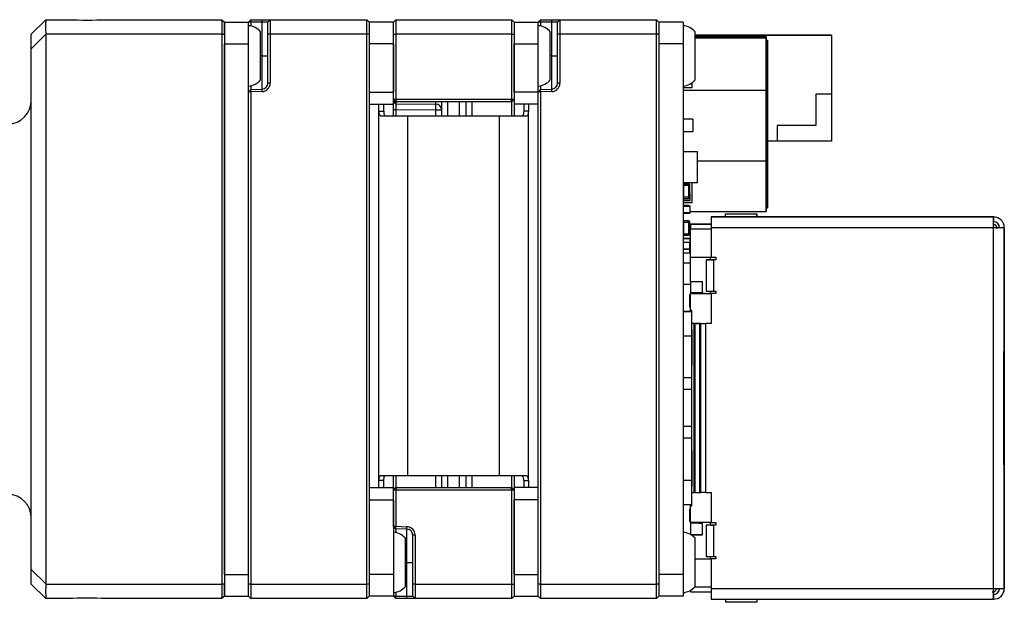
# Model space of a CAD drawing. Extents: x 5 to 274, y 5 to 212.
# Tile 4 of 11: x 122 to 162, y 94 to 119. Entities that reach past the tile are written whole.
import ezdxf

# ---------------------------------------------------------------- set-up
doc = ezdxf.new("R2010")
doc.units = 0
doc.layers.get('0').update_dxf_attribs({"linetype": 'CONTINUOUS'})

msp = doc.modelspace()

# ---------------------------------------------------------------- linework, layer by layer
at = {"color": 7, "linetype": 'CONTINUOUS'}
for p, q in [((121.99, 117.933), (122.59, 118.533)), ((122.59, 118.533), (123.515, 118.533)), ((125.091, 118.533), (129.889, 118.533)), ((129.889, 118.533), (129.99, 118.432)), ((129.99, 117.933), (129.99, 118.433)), ((129.99, 118.433), (130.99, 118.433)), ((129.99, 118.432), (129.99, 117.933)), ((130.99, 118.433), (131.09, 118.533)), ((131.09, 118.433), (130.99, 118.433)), ((130.99, 117.533), (130.99, 118.433)), ((131.09, 118.433), (131.09, 118.533)), ((131.09, 118.533), (131.553, 118.533)), ((131.09, 118.433), (131.09, 118.268)), ((131.549, 118.433), (131.09, 118.433)), ((131.79, 118.433), (131.549, 118.433)), ((131.553, 118.533), (131.89, 118.533)), ((131.89, 118.533), (131.79, 118.433)), ((131.79, 117.933), (131.79, 118.433)), ((131.89, 118.533), (131.89, 117.933)), ((131.89, 118.533), (135.89, 118.533)), ((135.89, 117.933), (135.89, 118.533)), ((135.89, 118.533), (135.99, 118.433)), ((136.99, 118.433), (135.99, 118.433)), ((135.99, 118.433), (135.99, 117.933)), ((136.99, 118.433), (137.09, 118.533)), ((136.99, 117.933), (136.99, 118.433)), ((137.09, 118.533), (137.09, 117.933)), ((137.09, 118.533), (141.89, 118.533)), ((141.89, 117.933), (141.89, 118.533)), ((141.89, 118.533), (141.99, 118.433)), ((141.99, 118.433), (142.99, 118.433)), ((141.99, 118.433), (141.99, 117.933)), ((142.99, 118.433), (143.09, 118.533)), ((142.99, 117.533), (142.99, 118.433)), ((143.09, 118.433), (142.99, 118.433)), ((143.09, 118.433), (143.09, 118.533)), ((143.09, 118.533), (143.553, 118.533)), ((143.09, 118.433), (143.09, 118.268)), ((143.549, 118.433), (143.09, 118.433)), ((143.79, 118.433), (143.549, 118.433)), ((143.553, 118.533), (143.89, 118.533)), ((143.89, 118.533), (143.79, 118.433)), ((143.79, 117.933), (143.79, 118.433)), ((143.89, 118.533), (143.89, 117.933)), ((143.89, 118.533), (147.89, 118.533)), ((147.89, 117.933), (147.89, 118.533)), ((147.89, 118.533), (147.99, 118.433)), ((148.99, 118.433), (147.99, 118.433)), ((147.99, 118.433), (147.99, 117.933)), ((148.99, 118.433), (148.99, 117.533)), ((121.99, 117.327), (121.99, 117.933)), ((122.59, 117.933), (122.59, 117.927)), ((122.59, 117.927), (122.59, 95.14)), ((129.89, 95.133), (129.89, 117.933)), ((129.99, 117.933), (129.99, 95.133)), ((131.49, 116.033), (131.49, 118.033)), ((131.79, 115.903), (131.79, 117.933)), ((131.89, 117.933), (131.89, 115.903)), ((135.89, 95.133), (135.89, 117.933)), ((135.99, 117.933), (135.99, 95.133)), ((136.99, 115.233), (136.99, 117.933)), ((137.09, 117.933), (137.09, 115.233)), ((141.89, 115.233), (141.89, 117.933)), ((141.99, 117.933), (141.99, 115.233)), ((143.49, 116.033), (143.49, 118.033)), ((143.79, 115.903), (143.79, 117.933)), ((143.89, 117.933), (143.89, 115.903)), ((147.89, 95.133), (147.89, 117.933)), ((147.99, 117.933), (147.99, 95.133)), ((149.49, 116.033), (149.49, 118.033)), ((149.49, 117.893), (151.04, 117.893)), ((151.04, 117.893), (149.49, 117.893)), ((151.04, 117.829), (151.04, 117.893)), ((151.04, 117.893), (155.14, 117.893)), ((151.04, 117.893), (151.04, 117.893)), ((155.14, 117.893), (151.04, 117.893)), ((151.04, 117.893), (151.04, 117.893)), ((155.14, 117.893), (155.14, 115.443)), ((155.14, 117.893), (155.14, 117.893)), ((129.99, 95.533), (129.99, 117.533)), ((130.99, 95.533), (130.99, 117.533)), ((135.99, 117.533), (135.99, 115.533)), ((136.99, 117.533), (136.99, 115.533)), ((141.99, 115.533), (141.99, 117.533)), ((142.99, 115.533), (142.99, 117.533)), ((147.99, 117.533), (147.99, 95.533)), ((148.99, 117.533), (148.99, 95.533)), ((151.04, 117.883), (149.49, 117.883)), ((149.49, 117.829), (152.44, 117.829)), ((149.49, 117.777), (152.44, 117.777)), ((152.44, 115.724), (152.44, 117.829)), ((152.44, 117.829), (152.44, 117.777)), ((152.44, 117.777), (152.44, 115.598)), ((152.44, 117.628), (152.44, 117.678)), ((152.44, 117.678), (152.49, 117.678)), ((152.44, 115.517), (152.44, 117.628)), ((152.49, 117.628), (152.44, 117.628)), ((152.49, 117.678), (152.49, 117.628)), ((152.49, 115.683), (152.49, 117.678)), ((152.49, 117.628), (152.49, 115.517)), ((121.99, 95.74), (121.99, 117.327)), ((152.49, 116.351), (152.49, 116.486)), ((152.49, 114.946), (152.49, 116.45)), ((152.49, 116.351), (152.49, 115.732)), ((149.37, 115.707), (149.37, 115.924)), ((152.49, 115.72), (152.49, 116.184)), ((152.49, 116.174), (152.49, 115.168)), ((131.09, 115.637), (130.99, 115.53)), ((131.09, 115.537), (130.99, 115.53)), ((130.99, 95.133), (130.99, 115.53)), ((131.09, 115.798), (131.09, 115.637)), ((131.09, 115.637), (131.549, 115.653)), ((131.09, 115.537), (131.09, 115.637)), ((131.553, 115.553), (131.09, 115.537)), ((131.09, 115.537), (131.09, 95.133)), ((135.99, 115.533), (136.99, 115.533)), ((142.99, 115.533), (141.99, 115.533)), ((143.09, 115.637), (142.99, 115.53)), ((143.09, 115.537), (142.99, 115.53)), ((142.99, 115.533), (142.99, 115.53)), ((142.99, 95.133), (142.99, 115.53)), ((143.09, 115.798), (143.09, 115.637)), ((143.09, 115.637), (143.549, 115.653)), ((143.09, 115.537), (143.09, 115.637)), ((143.553, 115.553), (143.09, 115.537)), ((143.09, 115.537), (143.09, 95.133)), ((149.37, 115.707), (148.99, 115.707)), ((152.44, 115.598), (148.99, 115.598)), ((152.44, 112.813), (152.44, 115.724)), ((152.44, 115.598), (152.44, 112.687)), ((152.44, 112.728), (152.44, 115.517)), ((152.44, 115.517), (152.49, 115.517)), ((152.49, 115.732), (152.49, 115.72)), ((152.49, 112.894), (152.49, 115.683)), ((152.49, 115.681), (152.49, 115.373)), ((152.49, 114.742), (152.49, 115.681)), ((152.49, 115.517), (152.49, 112.728)), ((155.14, 115.443), (154.49, 115.443)), ((154.49, 115.443), (154.49, 114.143)), ((155.14, 115.443), (155.14, 113.493)), ((136.39, 115.033), (136.59, 115.033)), ((136.39, 114.737), (136.39, 115.033)), ((136.59, 114.737), (136.59, 115.033)), ((136.99, 115.033), (136.99, 115.233)), ((137.09, 115.133), (136.99, 115.233)), ((136.99, 115.233), (137.09, 115.233)), ((137.091, 115.05), (136.99, 115.151)), ((136.99, 115.053), (136.99, 115.151)), ((136.99, 114.533), (136.99, 115.033)), ((137.132, 115.133), (137.09, 115.233)), ((137.09, 115.233), (141.89, 115.233)), ((137.132, 115.133), (137.09, 115.133)), ((137.091, 115.133), (137.091, 115.05)), ((137.091, 115.05), (138.743, 115.035)), ((141.849, 115.133), (137.132, 115.133)), ((138.99, 114.533), (138.99, 115.133)), ((139.99, 115.133), (139.99, 114.533)), ((141.849, 115.133), (141.89, 115.233)), ((141.89, 115.133), (141.849, 115.133)), ((141.89, 115.233), (141.99, 115.233)), ((141.89, 115.133), (141.99, 115.233)), ((141.89, 114.533), (141.89, 115.133)), ((141.99, 115.233), (141.99, 115.033)), ((141.99, 115.033), (141.99, 114.533)), ((142.59, 115.033), (142.39, 115.033)), ((142.39, 115.033), (142.39, 114.737)), ((142.59, 115.033), (142.59, 114.737)), ((152.49, 115.373), (152.49, 114.529)), ((152.49, 115.168), (152.49, 114.589)), ((136.39, 99.429), (136.39, 114.737)), ((136.39, 114.737), (136.59, 114.737)), ((137.091, 114.8), (137.091, 114.533)), ((142.59, 114.737), (142.39, 114.737)), ((142.59, 99.429), (142.59, 114.737)), ((152.49, 114.277), (152.49, 114.946)), ((152.49, 114.43), (152.49, 114.816)), ((152.49, 114.589), (152.49, 114.742)), ((137.59, 114.533), (136.47, 114.533)), ((141.39, 114.533), (137.59, 114.533)), ((142.511, 114.533), (141.39, 114.533)), ((149.39, 114.415), (148.99, 114.415)), ((149.39, 114.415), (149.39, 113.891)), ((152.49, 114.529), (152.49, 114.277)), ((152.49, 114.242), (152.49, 113.614)), ((148.99, 113.891), (149.39, 113.891)), ((152.49, 113.637), (152.49, 114.164)), ((154.49, 114.143), (152.89, 114.143)), ((152.89, 114.143), (152.89, 113.493)), ((152.49, 113.58), (152.49, 112.952)), ((152.49, 112.976), (152.49, 113.502)), ((152.89, 113.493), (152.49, 113.493)), ((152.49, 112.813), (152.49, 113.469)), ((152.49, 113.452), (152.49, 112.893)), ((155.14, 113.493), (152.89, 113.493)), ((148.99, 113.073), (149.59, 113.073)), ((149.59, 111.773), (149.59, 113.073)), ((149.59, 112.687), (152.44, 112.687)), ((152.44, 110.634), (152.44, 112.813)), ((152.44, 110.733), (152.44, 112.728)), ((152.44, 112.728), (152.49, 112.728)), ((152.44, 112.687), (152.44, 110.582)), ((152.49, 112.918), (152.49, 112.29)), ((152.49, 110.783), (152.49, 112.894)), ((152.49, 112.893), (152.49, 112.806)), ((152.49, 112.314), (152.49, 112.841)), ((152.49, 112.813), (152.49, 112.766)), ((152.49, 112.152), (152.49, 112.808)), ((152.49, 112.79), (152.49, 112.231)), ((152.49, 112.728), (152.49, 110.733)), ((152.49, 112.231), (152.49, 112.144)), ((149.59, 111.773), (148.99, 111.773)), ((149.37, 110.956), (149.37, 111.773)), ((152.49, 112.152), (152.49, 112.104)), ((152.49, 111.49), (152.49, 112.146)), ((152.49, 112.129), (152.49, 111.57)), ((149.22, 111.723), (149.02, 111.723)), ((149.02, 111.723), (149.22, 111.723)), ((149.269, 111.685), (149.269, 111.685)), ((149.27, 111.173), (149.27, 111.673)), ((152.49, 111.57), (152.49, 111.482)), ((152.49, 111.49), (152.49, 111.442)), ((148.99, 111.033), (149.27, 111.033)), ((148.99, 110.956), (149.37, 110.956)), ((149.02, 111.123), (149.22, 111.123)), ((149.27, 111.323), (149.28, 111.323)), ((149.27, 111.043), (149.28, 111.043)), ((149.27, 111.033), (149.27, 111.043)), ((149.28, 111.043), (149.28, 111.323)), ((148.99, 110.813), (149.27, 110.813)), ((149.02, 110.823), (149.22, 110.823)), ((149.27, 110.803), (149.27, 110.813)), ((149.27, 110.803), (149.28, 110.803)), ((149.28, 110.523), (149.28, 110.803)), ((149.28, 110.582), (152.44, 110.582)), ((152.44, 110.733), (152.49, 110.733)), ((152.44, 110.582), (152.44, 110.634)), ((152.49, 110.733), (152.49, 110.783)), ((148.99, 110.513), (149.27, 110.513)), ((149.22, 110.193), (149.02, 110.193)), ((149.27, 110.523), (149.28, 110.523)), ((149.27, 110.513), (149.27, 110.523)), ((149.27, 109.643), (149.27, 110.143)), ((161.85, 110.358), (150.15, 110.358)), ((150.15, 110.358), (150.15, 109.908)), ((150.15, 110.358), (152.393, 110.358)), ((150.15, 110.358), (150.15, 110.358)), ((150.25, 110.358), (150.25, 110.358)), ((150.65, 110.358), (150.65, 110.358)), ((150.75, 110.358), (150.75, 110.488)), ((150.75, 110.488), (152.05, 110.488)), ((152.05, 110.358), (152.05, 110.488)), ((152.05, 110.488), (152.05, 110.358)), ((152.15, 110.358), (152.15, 110.358)), ((152.258, 110.358), (152.393, 110.358)), ((152.393, 110.358), (155.205, 110.358)), ((152.393, 110.358), (154.45, 110.358)), ((154.877, 110.358), (155.205, 110.358)), ((154.877, 110.358), (154.877, 110.358)), ((154.877, 110.358), (155.205, 110.358)), ((155.205, 110.358), (160.35, 110.358)), ((160.35, 110.358), (160.05, 110.358)), ((160.05, 110.358), (160.05, 110.358)), ((160.05, 110.358), (161.85, 110.358)), ((160.35, 110.358), (160.35, 110.358)), ((161.85, 110.358), (160.35, 110.358)), ((161.85, 109.908), (161.85, 110.358)), ((161.85, 110.358), (161.85, 110.158)), ((161.85, 109.908), (161.85, 110.158)), ((149.3, 110.04), (149.27, 110.04)), ((149.3, 110.058), (149.3, 109.858)), ((150.15, 110.058), (149.3, 110.058)), ((149.3, 110.058), (149.845, 110.058)), ((149.845, 110.058), (149.3, 110.058)), ((149.3, 110.058), (149.3, 110.058)), ((149.3, 110.058), (150.15, 110.058)), ((150.15, 110.058), (149.3, 110.058)), ((149.3, 110.058), (149.3, 110.058)), ((149.8, 110.058), (149.3, 110.058)), ((149.3, 110.058), (149.3, 110.058)), ((149.3, 108.683), (149.3, 109.858)), ((149.8, 110.058), (149.8, 110.058)), ((149.8, 110.058), (150.15, 110.058)), ((149.845, 110.058), (150.153, 110.058)), ((150.154, 110.058), (149.845, 110.058)), ((150.15, 109.908), (150.15, 108.683)), ((162.1, 109.908), (161.85, 109.908)), ((162.3, 109.908), (162.1, 109.908)), ((162.3, 104.783), (162.3, 109.908)), ((162.3, 109.908), (162.3, 107.408)), ((149.27, 109.464), (148.99, 109.464)), ((148.99, 109.464), (149.27, 109.464)), ((149.02, 109.593), (149.22, 109.593)), ((149.27, 109.464), (149.27, 109.454)), ((149.28, 109.314), (149.28, 109.454)), ((162.3, 108.658), (162.3, 109.338)), ((162.3, 109.338), (162.3, 109.338)), ((162.3, 109.338), (162.3, 109.038)), ((162.3, 109.038), (162.3, 109.338)), ((162.3, 109.338), (162.3, 109.338)), ((162.3, 109.338), (162.3, 108.658)), ((148.99, 109.314), (149.27, 109.314)), ((149.27, 109.014), (148.99, 109.014)), ((148.99, 109.014), (149.27, 109.014)), ((149.27, 109.314), (149.28, 109.314)), ((149.27, 109.014), (149.27, 109.314)), ((149.28, 109.014), (149.27, 109.014)), ((149.27, 109.014), (149.27, 109.014)), ((149.27, 109.014), (149.28, 109.014)), ((149.28, 108.874), (149.28, 109.014)), ((149.28, 109.014), (149.28, 109.014)), ((148.99, 108.864), (149.27, 108.864)), ((149.27, 108.864), (149.27, 108.874)), ((149.3, 108.683), (150.15, 108.683)), ((149.3, 107.683), (149.3, 108.683)), ((149.95, 108.583), (149.95, 108.583)), ((149.95, 108.583), (150.114, 108.583)), ((149.95, 108.583), (149.95, 107.283)), ((150.114, 108.683), (150.114, 108.583)), ((150.15, 108.683), (150.35, 108.683)), ((150.15, 108.583), (150.15, 108.583)), ((150.15, 108.583), (150.25, 108.583)), ((150.35, 108.583), (150.25, 108.583)), ((150.35, 108.583), (150.25, 108.583)), ((150.35, 108.683), (150.35, 108.583)), ((162.3, 108.458), (162.3, 108.658)), ((162.3, 108.658), (162.3, 108.658)), ((162.3, 108.658), (162.3, 108.658)), ((162.3, 108.658), (162.3, 108.458)), ((149.3, 108.439), (148.99, 108.439)), ((162.3, 96.408), (162.3, 108.458)), ((162.3, 108.458), (162.3, 106.083)), ((149.3, 107.561), (148.99, 107.561)), ((149.3, 107.683), (149.8, 107.683)), ((149.3, 107.683), (149.3, 107.203)), ((149.8, 107.183), (149.8, 107.683)), ((150.114, 107.283), (150.114, 107.183)), ((150.15, 107.283), (150.15, 107.283)), ((150.25, 107.283), (150.35, 107.283)), ((150.35, 107.283), (150.35, 107.183)), ((162.3, 107.408), (162.3, 107.408)), ((162.3, 107.408), (162.3, 97.458)), ((149.256, 107.128), (149.256, 106.628)), ((149.3, 107.128), (149.268, 107.128)), ((149.8, 107.203), (149.3, 107.203)), ((149.3, 106.483), (149.3, 107.183)), ((149.3, 107.183), (150.15, 107.183)), ((149.9, 107.183), (149.3, 107.183)), ((149.3, 107.183), (149.3, 107.183)), ((149.651, 107.203), (149.651, 107.183)), ((149.9, 107.183), (150.15, 107.183)), ((149.9, 107.183), (149.9, 107.183)), ((150.114, 107.183), (150.15, 107.183)), ((150.35, 107.183), (150.15, 107.183)), ((150.15, 107.183), (150.15, 107.183)), ((150.35, 107.183), (150.15, 107.183)), ((150.15, 107.183), (150.15, 105.933)), ((149.256, 106.628), (149.268, 106.628)), ((149.268, 106.628), (149.3, 106.628)), ((149.36, 106.483), (149.3, 106.483)), ((149.3, 106.483), (149.3, 106.433)), ((149.36, 106.433), (149.36, 106.483)), ((148.99, 106.433), (149.36, 106.433)), ((149.36, 105.933), (149.36, 106.433)), ((149.36, 106.433), (149.36, 106.433)), ((162.3, 106.083), (162.3, 105.883)), ((149.444, 105.933), (149.36, 105.933)), ((149.36, 105.933), (149.38, 105.933)), ((149.527, 105.933), (149.38, 105.933)), ((149.444, 105.933), (149.486, 105.933)), ((149.486, 98.933), (149.486, 105.933)), ((149.674, 105.933), (149.486, 105.933)), ((149.724, 105.933), (149.577, 105.933)), ((149.631, 105.933), (149.674, 105.933)), ((149.674, 105.933), (149.674, 98.933)), ((149.724, 105.933), (149.921, 105.933)), ((150.15, 105.933), (149.921, 105.933)), ((150.15, 105.933), (149.921, 105.933)), ((162.3, 105.883), (162.3, 105.883)), ((162.3, 105.883), (162.3, 105.683)), ((162.3, 105.683), (162.3, 104.983)), ((149.36, 103.683), (149.36, 105.433)), ((162.3, 104.983), (162.3, 104.783)), ((162.274, 104.783), (162.3, 104.783)), ((162.274, 100.083), (162.274, 104.783)), ((162.3, 104.783), (162.3, 104.783)), ((149.36, 103.683), (148.99, 103.683)), ((149.36, 103.204), (149.36, 103.683)), ((149.36, 103.204), (148.99, 103.204)), ((149.36, 101.662), (149.36, 103.204)), ((149.36, 101.662), (148.99, 101.662)), ((149.36, 101.183), (149.36, 101.662)), ((149.36, 101.183), (148.99, 101.183)), ((149.36, 99.433), (149.36, 101.183)), ((162.3, 100.083), (162.274, 100.083)), ((162.274, 100.083), (162.3, 100.083)), ((162.3, 94.958), (162.3, 100.083)), ((162.3, 100.083), (162.3, 100.083)), ((162.3, 100.083), (162.3, 99.883)), ((136.47, 99.633), (137.59, 99.633)), ((136.99, 99.133), (136.99, 99.633)), ((137.091, 99.633), (137.091, 99.133)), ((137.59, 99.633), (141.39, 99.633)), ((138.99, 99.133), (138.99, 99.633)), ((139.99, 99.633), (139.99, 99.133)), ((141.39, 99.633), (142.511, 99.633)), ((141.89, 99.133), (141.89, 99.633)), ((141.99, 99.633), (141.99, 99.133)), ((162.3, 99.883), (162.3, 99.183)), ((136.59, 99.429), (136.39, 99.429)), ((136.39, 99.133), (136.39, 99.429)), ((136.39, 99.133), (136.59, 99.133)), ((136.59, 99.133), (136.59, 99.429)), ((136.99, 99.033), (136.99, 99.133)), ((136.99, 99.033), (137.09, 99.133)), ((137.09, 99.033), (137.132, 99.133)), ((137.09, 99.133), (137.132, 99.133)), ((137.132, 99.133), (141.849, 99.133)), ((141.89, 99.033), (141.849, 99.133)), ((141.849, 99.133), (141.89, 99.133)), ((141.99, 99.033), (141.89, 99.133)), ((141.99, 99.133), (141.99, 99.033)), ((142.39, 99.429), (142.59, 99.429)), ((142.39, 99.429), (142.39, 99.133)), ((142.59, 99.133), (142.39, 99.133)), ((142.59, 99.429), (142.59, 99.133)), ((162.3, 99.183), (162.3, 98.983)), ((136.99, 97.537), (136.99, 99.033)), ((137.09, 99.033), (136.99, 99.033)), ((137.09, 99.033), (137.09, 97.53)), ((141.89, 99.033), (137.09, 99.033)), ((141.89, 95.133), (141.89, 99.033)), ((141.99, 99.033), (141.89, 99.033)), ((141.99, 99.033), (141.99, 95.133)), ((149.36, 98.433), (149.36, 98.933)), ((149.36, 98.933), (149.444, 98.933)), ((149.486, 98.933), (149.444, 98.933)), ((149.486, 98.933), (149.674, 98.933)), ((149.674, 98.933), (149.724, 98.933)), ((149.921, 98.933), (149.724, 98.933)), ((149.921, 98.933), (150.15, 98.933)), ((150.15, 98.933), (150.15, 97.683)), ((162.3, 98.983), (162.3, 98.983)), ((162.3, 98.983), (162.3, 98.783)), ((162.3, 98.783), (162.3, 96.408)), ((135.99, 98.633), (136.99, 98.633)), ((135.99, 98.633), (135.99, 95.533)), ((136.99, 98.633), (136.99, 95.533)), ((142.99, 98.633), (141.99, 98.633)), ((141.99, 95.533), (141.99, 98.633)), ((142.99, 95.533), (142.99, 98.633)), ((148.99, 98.433), (149.36, 98.433)), ((149.3, 98.433), (149.3, 98.383)), ((149.3, 98.383), (149.36, 98.383)), ((149.3, 97.683), (149.3, 98.383)), ((149.36, 98.383), (149.3, 98.383)), ((149.3, 98.383), (149.3, 98.383)), ((149.36, 98.433), (149.36, 98.433)), ((149.36, 98.383), (149.36, 98.433)), ((149.256, 98.238), (149.256, 97.738)), ((149.3, 98.238), (149.268, 98.238)), ((136.99, 97.537), (137.09, 97.53)), ((137.09, 97.43), (136.99, 97.537)), ((137.09, 97.53), (137.553, 97.514)), ((137.09, 97.43), (137.09, 97.53)), ((149.256, 97.738), (149.268, 97.738)), ((149.268, 97.738), (149.3, 97.738)), ((150.15, 97.683), (149.3, 97.683)), ((149.3, 97.663), (149.3, 97.188)), ((149.8, 97.663), (149.3, 97.663)), ((149.3, 97.663), (149.3, 97.663)), ((149.651, 97.663), (149.3, 97.663)), ((149.651, 97.683), (149.651, 97.663)), ((149.651, 97.663), (149.8, 97.663)), ((149.8, 97.183), (149.8, 97.683)), ((149.95, 97.583), (149.95, 97.583)), ((150.114, 97.583), (149.95, 97.583)), ((149.95, 97.583), (149.95, 96.283)), ((150.114, 97.683), (150.114, 97.583)), ((150.15, 97.683), (150.35, 97.683)), ((150.15, 97.583), (150.15, 97.583)), ((150.15, 97.583), (150.25, 97.583)), ((150.35, 97.583), (150.25, 97.583)), ((150.35, 97.583), (150.25, 97.583)), ((150.35, 97.683), (150.35, 97.583)), ((137.549, 97.414), (137.09, 97.43)), ((137.09, 97.43), (137.09, 97.268)), ((137.79, 95.133), (137.79, 97.164)), ((137.89, 97.164), (137.89, 95.133)), ((149.8, 97.183), (149.307, 97.183)), ((149.307, 97.183), (149.8, 97.183)), ((162.3, 97.458), (162.3, 94.958)), ((162.3, 97.458), (162.3, 97.458)), ((137.49, 95.033), (137.49, 97.033)), ((149.49, 95.033), (149.49, 97.033)), ((150.114, 96.283), (150.114, 96.183)), ((150.15, 96.283), (150.15, 96.283)), ((150.25, 96.283), (150.35, 96.283)), ((150.35, 96.283), (150.35, 96.183)), ((162.3, 96.408), (162.3, 96.208)), ((162.3, 96.208), (162.3, 96.408)), ((149.49, 96.183), (150.15, 96.183)), ((149.49, 96.183), (149.9, 96.183)), ((149.9, 96.183), (150.15, 96.183)), ((149.9, 96.183), (149.9, 96.183)), ((150.114, 96.183), (150.15, 96.183)), ((150.35, 96.183), (150.15, 96.183)), ((150.15, 96.183), (150.15, 96.183)), ((150.35, 96.183), (150.15, 96.183)), ((150.15, 96.183), (150.15, 94.958)), ((162.3, 96.208), (162.3, 96.208)), ((162.3, 96.208), (162.3, 95.528)), ((162.3, 95.528), (162.3, 96.208)), ((162.3, 96.208), (162.3, 96.208)), ((121.99, 95.133), (121.99, 95.74)), ((136.99, 95.533), (136.99, 94.633)), ((148.99, 95.533), (148.99, 94.633)), ((162.3, 95.528), (162.3, 95.828)), ((162.3, 95.828), (162.3, 95.528)), ((162.3, 95.528), (162.3, 95.528)), ((162.3, 95.528), (162.3, 95.528)), ((122.59, 94.533), (121.99, 95.133)), ((122.59, 95.14), (122.59, 95.133)), ((129.99, 94.633), (129.99, 95.133)), ((129.99, 95.133), (129.99, 94.634)), ((130.99, 94.633), (130.99, 95.133)), ((131.09, 95.133), (131.09, 94.533)), ((135.89, 94.533), (135.89, 95.133)), ((135.99, 95.133), (135.99, 94.633)), ((137.79, 94.633), (137.79, 95.133)), ((137.89, 95.133), (137.89, 94.533)), ((141.89, 94.533), (141.89, 95.133)), ((141.99, 95.133), (141.99, 94.633)), ((142.99, 94.633), (142.99, 95.133)), ((143.09, 95.133), (143.09, 94.533)), ((147.89, 94.533), (147.89, 95.133)), ((147.99, 95.133), (147.99, 94.633)), ((137.09, 94.798), (137.09, 94.633)), ((149.3, 94.879), (149.3, 94.808)), ((149.3, 94.808), (150.15, 94.808)), ((149.3, 94.808), (149.845, 94.808)), ((149.845, 94.808), (150.153, 94.808)), ((150.15, 94.958), (150.15, 94.508)), ((161.85, 94.54), (161.85, 94.958)), ((161.85, 94.726), (161.85, 94.958)), ((161.85, 94.726), (161.85, 94.54)), ((161.979, 94.919), (161.979, 94.919)), ((162.252, 94.757), (162.252, 94.757)), ((162.3, 94.958), (162.3, 94.958)), ((123.515, 94.533), (122.59, 94.533)), ((129.889, 94.533), (125.091, 94.533)), ((129.99, 94.634), (129.889, 94.533)), ((129.99, 94.633), (130.99, 94.633)), ((131.09, 94.533), (130.99, 94.633)), ((135.89, 94.533), (131.09, 94.533)), ((135.99, 94.633), (135.89, 94.533)), ((136.99, 94.633), (135.99, 94.633)), ((137.09, 94.533), (136.99, 94.633)), ((137.09, 94.633), (136.99, 94.633)), ((137.09, 94.533), (137.09, 94.633)), ((137.09, 94.633), (137.549, 94.633)), ((137.553, 94.533), (137.09, 94.533)), ((137.549, 94.633), (137.79, 94.633)), ((137.89, 94.533), (137.553, 94.533)), ((137.89, 94.533), (137.79, 94.633)), ((141.89, 94.533), (137.89, 94.533)), ((141.99, 94.633), (141.89, 94.533)), ((141.99, 94.633), (142.99, 94.633)), ((143.09, 94.533), (142.99, 94.633)), ((147.89, 94.533), (143.09, 94.533)), ((147.99, 94.633), (147.89, 94.533)), ((148.99, 94.633), (147.99, 94.633)), ((150.15, 94.508), (161.73, 94.508)), ((150.75, 94.508), (150.75, 94.379)), ((152.05, 94.379), (150.75, 94.379)), ((152.05, 94.508), (152.05, 94.379)), ((152.05, 94.508), (152.05, 94.379)), ((152.258, 94.508), (154.45, 94.508)), ((160, 94.508), (160, 94.508)), ((160, 94.508), (160.35, 94.508)), ((160.35, 94.508), (161.85, 94.508)), ((161.73, 94.508), (161.85, 94.54)), ((161.85, 94.508), (161.85, 94.54))]:
    msp.add_line(p, q, dxfattribs=at)
at = {"color": 8, "linetype": 'CONTINUOUS'}
for p, q in [((131.549, 118.433), (131.553, 118.533)), ((131.549, 117.033), (131.549, 118.433)), ((143.549, 118.433), (143.553, 118.533)), ((143.549, 117.033), (143.549, 118.433)), ((122.59, 117.927), (121.99, 117.327)), ((129.89, 117.933), (122.59, 117.933)), ((129.89, 117.933), (129.99, 117.933)), ((131.89, 117.933), (131.79, 117.933)), ((135.89, 117.933), (131.89, 117.933)), ((135.99, 117.933), (135.89, 117.933)), ((136.99, 117.933), (137.09, 117.933)), ((141.89, 117.933), (137.09, 117.933)), ((141.89, 117.933), (141.99, 117.933)), ((143.89, 117.933), (143.79, 117.933)), ((147.89, 117.933), (143.89, 117.933)), ((147.99, 117.933), (147.89, 117.933)), ((129.99, 117.533), (130.99, 117.533)), ((136.99, 117.533), (135.99, 117.533)), ((141.99, 117.533), (142.99, 117.533)), ((148.99, 117.533), (147.99, 117.533)), ((131.549, 117.033), (131.49, 117.033)), ((131.549, 115.653), (131.549, 117.033)), ((131.549, 117.033), (131.79, 117.033)), ((143.549, 117.033), (143.49, 117.033)), ((143.549, 115.653), (143.549, 117.033)), ((143.549, 117.033), (143.79, 117.033)), ((131.89, 115.903), (131.79, 115.903)), ((143.89, 115.903), (143.79, 115.903)), ((131.553, 115.553), (131.549, 115.653)), ((143.553, 115.553), (143.549, 115.653)), ((135.99, 115.033), (136.99, 115.033)), ((138.743, 115.035), (138.743, 115.133)), ((139.232, 115.133), (139.232, 114.533)), ((139.732, 114.533), (139.732, 115.133)), ((140.238, 115.133), (140.238, 114.533)), ((142.99, 115.033), (141.99, 115.033)), ((137.091, 114.8), (136.99, 114.8)), ((138.743, 114.785), (137.091, 114.8)), ((138.99, 114.785), (138.743, 114.785)), ((138.743, 114.533), (138.743, 114.785)), ((152.49, 114.899), (152.49, 114.943)), ((152.49, 114.816), (152.49, 114.9)), ((152.49, 114.899), (152.49, 114.135)), ((137.59, 99.633), (137.59, 114.533)), ((141.39, 99.633), (141.39, 114.533)), ((152.49, 114.161), (152.49, 114.515)), ((152.49, 114.417), (152.49, 114.463)), ((152.49, 114.458), (152.49, 114.297)), ((152.49, 114.439), (152.49, 114.085)), ((152.49, 114.199), (152.49, 114.43)), ((152.49, 114.324), (152.49, 114.417)), ((152.49, 114.017), (152.49, 114.324)), ((152.49, 114.297), (152.49, 114.198)), ((152.49, 114.242), (152.49, 114.287)), ((152.49, 114.164), (152.49, 114.247)), ((152.49, 114.135), (152.49, 113.785)), ((152.49, 113.667), (152.49, 114.017)), ((152.49, 113.776), (152.49, 113.823)), ((152.49, 113.819), (152.49, 113.637)), ((152.49, 113.785), (152.49, 113.703)), ((152.49, 113.681), (152.49, 113.776)), ((152.49, 113.703), (152.49, 113.66)), ((152.49, 113.469), (152.49, 113.681)), ((152.49, 113.58), (152.49, 113.626)), ((152.49, 113.502), (152.49, 113.586)), ((152.49, 113.254), (152.49, 113.452)), ((152.49, 113.393), (152.49, 113.296)), ((152.49, 113.296), (152.49, 113.25)), ((152.49, 113.114), (152.49, 113.161)), ((152.49, 113.157), (152.49, 112.976)), ((152.49, 113.019), (152.49, 113.114)), ((152.49, 112.808), (152.49, 113.019)), ((152.49, 112.918), (152.49, 112.964)), ((152.49, 112.841), (152.49, 112.924)), ((152.49, 112.592), (152.49, 112.79)), ((152.49, 112.731), (152.49, 112.634)), ((152.49, 112.634), (152.49, 112.588)), ((152.49, 112.452), (152.49, 112.499)), ((152.49, 112.496), (152.49, 112.314)), ((152.49, 112.357), (152.49, 112.452)), ((152.49, 112.146), (152.49, 112.357)), ((152.49, 111.93), (152.49, 112.129)), ((152.49, 112.069), (152.49, 111.973)), ((152.49, 111.973), (152.49, 111.927)), ((149.02, 111.673), (148.99, 111.673)), ((149.02, 111.673), (149.02, 111.723)), ((149.02, 111.173), (149.02, 111.673)), ((149.02, 111.673), (149.22, 111.673)), ((149.22, 111.673), (149.22, 111.723)), ((149.22, 111.673), (149.22, 111.173)), ((149.27, 111.673), (149.22, 111.673)), ((148.99, 111.173), (149.02, 111.173)), ((149.27, 111.043), (148.99, 111.043)), ((149.22, 111.173), (149.02, 111.173)), ((149.02, 111.123), (149.02, 111.173)), ((149.22, 111.173), (149.27, 111.173)), ((149.22, 111.123), (149.22, 111.173)), ((149.27, 111.173), (149.27, 111.043)), ((148.99, 110.803), (149.27, 110.803)), ((149.02, 110.813), (149.02, 110.823)), ((149.22, 110.823), (149.02, 110.823)), ((149.22, 110.813), (149.22, 110.823)), ((149.27, 110.803), (149.27, 110.523)), ((149.27, 110.523), (148.99, 110.523)), ((149.02, 110.143), (148.99, 110.143)), ((149.02, 110.143), (149.02, 110.193)), ((149.02, 110.143), (149.22, 110.143)), ((149.02, 109.643), (149.02, 110.143)), ((149.22, 110.143), (149.22, 110.193)), ((149.22, 110.143), (149.22, 109.643)), ((149.27, 110.143), (149.22, 110.143)), ((149.3, 109.858), (150.15, 109.858)), ((161.85, 109.908), (150.15, 109.908)), ((161.85, 94.958), (161.85, 109.908)), ((148.99, 109.643), (149.02, 109.643)), ((149.27, 109.454), (148.99, 109.454)), ((149.02, 109.593), (149.02, 109.643)), ((149.22, 109.643), (149.02, 109.643)), ((149.22, 109.593), (149.22, 109.643)), ((149.22, 109.643), (149.27, 109.643)), ((149.27, 109.454), (149.27, 109.314)), ((149.28, 109.454), (149.27, 109.454)), ((149.27, 108.874), (149.27, 109.014)), ((162.3, 109.038), (162.3, 109.038)), ((148.99, 108.874), (149.27, 108.874)), ((149.27, 108.874), (149.28, 108.874)), ((150.25, 108.583), (150.25, 107.283)), ((149.268, 107.128), (149.268, 106.628)), ((149.36, 106.433), (148.99, 106.433)), ((149.444, 98.933), (149.444, 105.933)), ((149.724, 98.933), (149.724, 105.933)), ((149.921, 105.933), (149.921, 98.933)), ((148.99, 105.433), (149.36, 105.433)), ((138.743, 99.133), (138.743, 99.633)), ((139.232, 99.633), (139.232, 99.133)), ((139.732, 99.133), (139.732, 99.633)), ((140.238, 99.633), (140.238, 99.133)), ((135.99, 99.133), (136.99, 99.133)), ((142.99, 99.133), (141.99, 99.133)), ((149.36, 99.433), (148.99, 99.433)), ((149.268, 98.238), (149.268, 97.738)), ((137.549, 97.414), (137.553, 97.514)), ((150.25, 97.583), (150.25, 96.283)), ((137.549, 96.033), (137.549, 97.414)), ((137.89, 97.164), (137.79, 97.164)), ((137.549, 96.033), (137.49, 96.033)), ((137.549, 96.033), (137.79, 96.033)), ((137.549, 94.633), (137.549, 96.033)), ((121.99, 95.74), (122.59, 95.14)), ((129.99, 95.533), (130.99, 95.533)), ((136.99, 95.533), (135.99, 95.533)), ((141.99, 95.533), (142.99, 95.533)), ((148.99, 95.533), (147.99, 95.533)), ((162.3, 95.828), (162.3, 95.828)), ((122.59, 95.133), (129.89, 95.133)), ((129.99, 95.133), (129.89, 95.133)), ((131.09, 95.133), (130.99, 95.133)), ((131.09, 95.133), (135.89, 95.133)), ((135.99, 95.133), (135.89, 95.133)), ((137.89, 95.133), (137.79, 95.133)), ((137.89, 95.133), (141.89, 95.133)), ((141.89, 95.133), (141.99, 95.133)), ((143.09, 95.133), (142.99, 95.133)), ((143.09, 95.133), (147.89, 95.133)), ((147.99, 95.133), (147.89, 95.133)), ((150.15, 95.008), (149.467, 95.008)), ((150.15, 94.958), (161.85, 94.958)), ((137.553, 94.533), (137.549, 94.633))]:
    msp.add_line(p, q, dxfattribs=at)
at = {"color": 7, "linetype": 'CONTINUOUS', "flags": 128}
for points in [[(142.39, 114.737), (142.369, 114.585), (142.348, 114.546), (142.324, 114.533)], [(142.59, 114.737), (142.565, 114.585), (142.54, 114.546), (142.511, 114.533)], [(162.3, 109.908), (162.291, 109.908), (162.265, 109.908), (162.224, 109.908), (162.168, 109.908), (162.1, 109.908), (162.022, 109.908), (161.938, 109.908), (161.85, 109.908)], [(150.25, 108.583), (150.191, 108.583), (150.135, 108.583), (150.083, 108.583), (150.038, 108.583), (150, 108.583), (149.973, 108.583), (149.955, 108.583), (149.95, 108.583)], [(149.95, 107.283), (149.955, 107.283), (149.973, 107.283), (150, 107.283), (150.038, 107.283), (150.083, 107.283), (150.135, 107.283), (150.191, 107.283), (150.25, 107.283)], [(149.268, 107.128), (149.26, 107.128), (149.257, 107.128), (149.257, 107.128), (149.261, 107.128), (149.268, 107.128), (149.279, 107.128), (149.294, 107.128), (149.3, 107.128)], [(149.36, 105.433), (149.36, 105.628), (149.36, 105.816), (149.36, 105.989), (149.36, 106.14), (149.36, 106.265), (149.36, 106.357), (149.36, 106.414), (149.36, 106.433)], [(149.36, 105.677), (149.36, 105.672), (149.36, 105.622), (149.36, 105.535), (149.36, 105.415), (149.36, 105.27), (149.36, 105.106), (149.36, 104.933)], [(149.527, 105.933), (149.545, 105.933), (149.574, 105.933), (149.614, 105.933), (149.664, 105.933), (149.721, 105.933), (149.784, 105.933), (149.851, 105.933), (149.921, 105.933)], [(149.631, 105.933), (149.607, 105.933), (149.588, 105.933), (149.573, 105.933), (149.564, 105.933), (149.559, 105.933), (149.56, 105.933), (149.566, 105.933), (149.577, 105.933)], [(149.36, 104.933), (149.36, 104.76), (149.36, 104.597), (149.36, 104.451), (149.36, 104.332), (149.36, 104.245), (149.36, 104.195), (149.36, 104.19)], [(149.36, 100.677), (149.36, 100.672), (149.36, 100.622), (149.36, 100.535), (149.36, 100.415), (149.36, 100.27), (149.36, 100.106), (149.36, 99.933)], [(136.39, 99.429), (136.416, 99.582), (136.441, 99.62), (136.47, 99.633)], [(136.59, 99.429), (136.611, 99.582), (136.632, 99.62), (136.657, 99.633)], [(149.36, 99.933), (149.36, 99.76), (149.36, 99.597), (149.36, 99.451), (149.36, 99.332), (149.36, 99.245), (149.36, 99.195), (149.36, 99.19)], [(149.36, 98.433), (149.36, 98.453), (149.36, 98.509), (149.36, 98.602), (149.36, 98.726), (149.36, 98.878), (149.36, 99.051), (149.36, 99.238), (149.36, 99.433)], [(149.268, 98.238), (149.26, 98.238), (149.257, 98.238), (149.257, 98.238), (149.261, 98.238), (149.268, 98.238), (149.279, 98.238), (149.294, 98.238), (149.3, 98.238)], [(150.25, 97.583), (150.191, 97.583), (150.135, 97.583), (150.083, 97.583), (150.038, 97.583), (150, 97.583), (149.973, 97.583), (149.955, 97.583), (149.95, 97.583)], [(149.95, 96.283), (149.955, 96.283), (149.973, 96.283), (150, 96.283), (150.038, 96.283), (150.083, 96.283), (150.135, 96.283), (150.191, 96.283), (150.25, 96.283)], [(161.85, 94.958), (161.938, 94.958), (162.022, 94.958), (162.1, 94.958), (162.168, 94.958), (162.224, 94.958), (162.265, 94.958), (162.291, 94.958), (162.3, 94.958)], [(161.993, 94.958), (161.984, 94.932), (161.979, 94.919)], [(162.25, 94.758), (162.295, 94.896), (162.3, 94.958)]]:
    msp.add_lwpolyline(points, dxfattribs=at)
at = {"color": 7, "linetype": 'CONTINUOUS'}
for centre, radius, start, end in [((125.925, 118.233), 3.348, 174.8596, 185.1401), ((124.303, 137.758), 19.241, 267.6529, 272.3471), ((27.659, 118.083), 102.231, 359.91593, 0.25221), ((130.929, 117.536), 0.75, 41.5541, 85.3158), ((142.929, 117.536), 0.75, 41.5541, 85.3158), ((148.929, 117.536), 0.75, 41.5541, 85.3158), ((130.929, 116.531), 0.75, 274.6842, 318.4459), ((131.54, 115.903), 0.25, 272, 0), ((131.54, 115.903), 0.35, 272, 360), ((142.929, 116.531), 0.75, 274.6842, 318.4459), ((143.54, 115.903), 0.25, 272, 0), ((143.54, 115.903), 0.35, 272, 360), ((148.929, 116.531), 0.75, 274.6842, 318.4459), ((120.99, 115.199), 1, 272, 0), ((154.84, 114.925), 17.749, 179.5965, 180.4035), ((138.74, 114.785), 0.25, 0, 89.5), ((136.611, 114.706), 0.223, 171.9682, 230.6812), ((136.838, 114.705), 0.25, 172.6371, 223.4041), ((149.02, 111.673), 0.05, 90, 126.8698), ((149.02, 111.673), 0.05, 90, 126.8698), ((149.22, 111.673), 0.05, 0, 90), ((149.22, 111.673), 0.05, 14.0388, 90), ((149.02, 111.173), 0.05, 233.1302, 270), ((149.22, 111.173), 0.05, 270, 0), ((149.27, 111.323), 0.01, 0, 90), ((149.27, 111.323), 0.01, 0, 90), ((149.27, 111.043), 0.01, 270, 0), ((149.02, 110.773), 0.05, 90, 126.5522), ((149.02, 110.773), 0.05, 90, 126.5522), ((149.22, 110.773), 0.05, 53.4478, 90), ((149.22, 110.773), 0.05, 53.4478, 90), ((149.27, 110.803), 0.01, 0, 90), ((149.27, 110.803), 0.01, 0, 90), ((149.02, 110.143), 0.05, 90, 126.8698), ((149.02, 110.143), 0.05, 90, 126.8698), ((149.22, 110.143), 0.05, 0, 90), ((149.27, 110.523), 0.01, 270, 0), ((161.85, 109.908), 0.45, 0, 90), ((161.85, 109.908), 0.45, 360, 90), ((161.85, 109.908), 0.25, 360, 90), ((161.8, 109.858), 0.2, 14.4769, 75.5226), ((161.8, 109.858), 0.2, 0, 75.523), ((149.02, 109.643), 0.05, 233.1302, 270), ((149.02, 109.643), 0.05, 233.1302, 270), ((149.22, 109.643), 0.05, 270, 0), ((149.27, 109.454), 0.01, 0, 90), ((149.27, 109.454), 0.01, 0, 90), ((149.27, 108.874), 0.01, 270, 0), ((142.142, 99.461), 0.25, 352.6371, 43.4041), ((142.369, 99.461), 0.223, 351.9682, 50.6812), ((120.99, 97.868), 1, 0, 88), ((137.54, 97.164), 0.35, 0, 88), ((136.929, 96.536), 0.75, 41.5541, 85.3158), ((137.54, 97.164), 0.25, 0, 88), ((148.929, 96.536), 0.75, 41.5541, 85.3158), ((127.836, 94.833), 5.254, 176.7268, 183.2735), ((27.659, 94.983), 102.231, 359.74779, 0.08407), ((136.929, 95.531), 0.75, 274.6842, 318.4459), ((148.929, 95.531), 0.75, 274.6842, 318.4459), ((161.8, 95.008), 0.2, 270, 345.5225), ((161.85, 94.958), 0.45, 270, 0), ((161.85, 94.958), 0.25, 270, 0), ((161.855, 94.943), 0.235, 268.6812, 336.2412), ((124.303, 75.779), 18.771, 87.5941, 92.4059)]:
    msp.add_arc(centre, radius, start, end, dxfattribs=at)
at = {"color": 8, "linetype": 'CONTINUOUS'}
msp.add_arc((131.58, 114.91), 7.164, 359.0002, 0.9998, dxfattribs=at)

doc.saveas('drawing.dxf')
